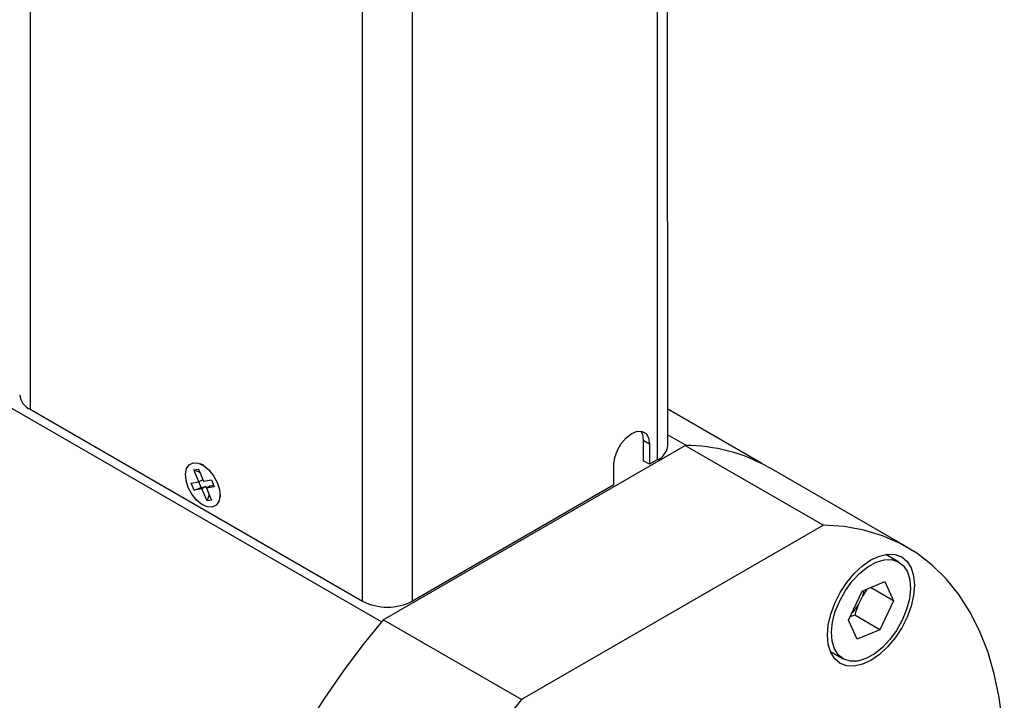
# Model space of a CAD drawing. Header units: inches. Extents: x 1 to 15.3, y 1.1 to 10.4.
# Tile 11 of 12: x 13.5 to 15.2, y 5.2 to 6.4. Entities that reach past the tile are written whole.
import ezdxf

# ---------------------------------------------------------------- set-up
doc = ezdxf.new("R2010")
doc.units = ezdxf.units.IN
doc.header["$MEASUREMENT"] = 0

msp = doc.modelspace()

# ---------------------------------------------------------------- linework, layer by layer
at = {"color": 7, "linetype": 'Continuous', "lineweight": 25}
for p, q in [((13.5078, 7.2411), (13.5081, 5.7276)), ((14.6312, 5.664), (14.631, 7.1687)), ((14.6127, 7.1523), (14.6129, 5.6385)), ((14.0936, 5.3897), (14.0933, 6.9034)), ((14.1819, 5.3897), (14.1817, 6.9036)), ((14.1273, 5.3531), (12.4572, 6.3172)), ((13.5081, 5.7276), (14.0936, 5.3897)), ((14.7969, 5.6319), (14.6312, 5.7275)), ((14.5882, 5.6731), (14.5992, 5.6668)), ((14.5882, 5.6731), (14.5882, 5.6369)), ((14.6312, 5.6827), (14.6642, 5.6637)), ((14.1302, 5.3566), (14.6622, 5.6637)), ((14.5992, 5.6668), (14.5992, 5.6306)), ((14.6622, 5.6637), (14.9058, 5.5231)), ((14.5992, 5.6306), (14.5882, 5.6369)), ((14.6129, 5.6385), (14.5992, 5.6306)), ((13.7966, 5.6206), (13.8046, 5.622)), ((13.8056, 5.5995), (13.7966, 5.6206)), ((13.7966, 5.6206), (13.8068, 5.6169)), ((13.8046, 5.622), (13.8136, 5.6009)), ((13.8139, 5.6289), (13.8079, 5.6314)), ((14.5365, 5.5944), (14.5365, 5.6306)), ((15.0532, 5.4844), (14.8096, 5.625)), ((13.8125, 5.6035), (13.8056, 5.5995)), ((13.8136, 5.6009), (13.8274, 5.6034)), ((13.8274, 5.6034), (13.8326, 5.5911)), ((13.7918, 5.5971), (13.8056, 5.5995)), ((13.7971, 5.5849), (13.7918, 5.5971)), ((13.7971, 5.5849), (13.8093, 5.5898)), ((13.8108, 5.5873), (13.7971, 5.5849)), ((13.8093, 5.5898), (13.8052, 5.5995)), ((13.8093, 5.5898), (13.8179, 5.5914)), ((13.8179, 5.5914), (13.8108, 5.5873)), ((13.8198, 5.5662), (13.8108, 5.5873)), ((13.8179, 5.5914), (13.819, 5.5888)), ((13.8259, 5.5928), (13.8188, 5.5887)), ((13.8326, 5.5911), (13.8188, 5.5887)), ((13.8188, 5.5887), (13.8278, 5.5676)), ((13.8259, 5.5928), (13.8315, 5.5938)), ((14.5365, 5.5944), (14.1819, 5.3897)), ((13.8234, 5.5779), (13.8198, 5.5662)), ((13.8278, 5.5676), (13.8198, 5.5662)), ((13.8423, 5.5718), (13.8432, 5.5782)), ((14.9058, 5.5231), (14.3738, 5.2159)), ((15.0384, 5.4584), (15.0153, 5.4717)), ((14.9739, 5.4071), (15.0137, 5.424)), ((15.0291, 5.39), (14.9886, 5.4134)), ((15.0137, 5.424), (15.0291, 5.39)), ((14.9494, 5.3562), (14.9739, 5.4071)), ((14.9673, 5.3833), (14.9747, 5.3987)), ((14.982, 5.4106), (14.9747, 5.3987)), ((15.0291, 5.39), (15.0046, 5.3391)), ((14.9605, 5.3645), (14.9521, 5.3619)), ((15.0046, 5.3391), (14.9605, 5.3645)), ((14.3738, 5.2159), (14.1302, 5.3566)), ((14.9647, 5.3222), (14.9494, 5.3562)), ((15.0046, 5.3391), (14.9647, 5.3222)), ((14.9177, 5.3008), (14.94, 5.2879))]:
    msp.add_line(p, q, dxfattribs=at)
at = {"color": 7, "linetype": 'Continuous', "lineweight": 25, "flags": 128}
for points in [[(14.5365, 5.6306), (14.5381, 5.6427), (14.5425, 5.6553), (14.5494, 5.6673), (14.5582, 5.6775), (14.5679, 5.6848), (14.5775, 5.6887), (14.5863, 5.6886), (14.5932, 5.6846), (14.5976, 5.677), (14.5992, 5.6668)], [(14.5838, 5.689), (14.5867, 5.6834), (14.5882, 5.6731)], [(13.8288, 5.5551), (13.8202, 5.5556), (13.8107, 5.5599), (13.8014, 5.5675), (13.7931, 5.5778), (13.7868, 5.5896), (13.7829, 5.6019), (13.7818, 5.6134), (13.7838, 5.623), (13.7885, 5.6298), (13.7956, 5.6331), (13.8043, 5.6326), (13.8137, 5.6283), (13.823, 5.6207), (13.8313, 5.6105), (13.8377, 5.5986), (13.8416, 5.5864), (13.8426, 5.5748), (13.8406, 5.5652), (13.8359, 5.5584), (13.8288, 5.5551)], [(15.1573, 4.7529), (15.1635, 4.7706), (15.1806, 4.824), (15.195, 4.8772), (15.2065, 4.9298), (15.2153, 4.9816), (15.2211, 5.0323), (15.2241, 5.0817), (15.2241, 5.1295), (15.2211, 5.1756), (15.2153, 5.2195), (15.2065, 5.2612), (15.195, 5.3005), (15.1806, 5.337), (15.1635, 5.3707), (15.1438, 5.4014), (15.1216, 5.4289), (15.0969, 5.4531), (15.0699, 5.4739), (15.0408, 5.4911), (15.0097, 5.5047), (14.9767, 5.5146), (14.942, 5.5207), (14.9058, 5.5231)], [(14.9892, 5.2851), (14.9743, 5.2782), (14.9599, 5.275), (14.9467, 5.2755), (14.9351, 5.2798), (14.9256, 5.2877), (14.9185, 5.2989), (14.9141, 5.313), (14.9127, 5.3294), (14.9141, 5.3474), (14.9185, 5.3665), (14.9256, 5.3859), (14.9351, 5.4048), (14.9467, 5.4225), (14.9599, 5.4383), (14.9743, 5.4516), (14.9892, 5.462), (15.0042, 5.4689), (15.0185, 5.4721), (15.0318, 5.4716), (15.0434, 5.4673), (15.0529, 5.4594), (15.06, 5.4482), (15.0643, 5.4341), (15.0658, 5.4177), (15.0643, 5.3996), (15.06, 5.3805), (15.0529, 5.3612), (15.0434, 5.3423), (15.0318, 5.3246), (15.0185, 5.3088), (15.0042, 5.2955), (14.9892, 5.2851)], [(15.0536, 5.4409), (15.0577, 5.4272), (15.0588, 5.4111), (15.0569, 5.3933), (15.052, 5.3747), (15.0444, 5.356), (15.0344, 5.338), (15.0224, 5.3216), (15.0089, 5.3074), (14.9946, 5.2961), (14.9801, 5.2882), (14.9659, 5.2839), (14.9528, 5.2836), (14.9413, 5.2872), (14.9318, 5.2945), (14.9249, 5.3053), (14.9208, 5.319), (14.9197, 5.3351), (14.9216, 5.3529), (14.9264, 5.3715), (14.9341, 5.3902), (14.9441, 5.4082), (14.9561, 5.4246), (14.9695, 5.4388), (14.9838, 5.4501), (14.9984, 5.4581), (15.0125, 5.4623), (15.0256, 5.4626), (15.0372, 5.459), (15.0466, 5.4517), (15.0536, 5.4409)], [(14.1302, 5.3566), (14.094, 5.3124), (14.0593, 5.2662), (14.0264, 5.2183), (13.9952, 5.1687)], [(14.3738, 5.2159), (14.3376, 5.1718)]]:
    msp.add_lwpolyline(points, dxfattribs=at)
at = {"color": 7, "linetype": 'Continuous', "lineweight": 25}
for centre, radius, start, end in [((13.521, 5.7562), 0.0314, 185.7065, 245.6381), ((14.6006, 5.6667), 0.0308, 293.6929, 354.9883), ((14.6624, 5.3645), 0.2992, 60.5351, 90.0317), ((14.9066, 5.4234), 0.0724, 340.0881, 348.2838), ((14.1377, 5.475), 0.0961, 242.6222, 297.3919), ((14.8983, 5.4251), 0.0807, 314.5819, 328.7827)]:
    msp.add_arc(centre, radius, start, end, dxfattribs=at)
msp.add_open_spline([(14.9673, 5.3833), (14.9647, 5.3772), (14.9625, 5.3709), (14.9605, 5.3645)], degree=3, dxfattribs=at)

doc.saveas('drawing.dxf')
